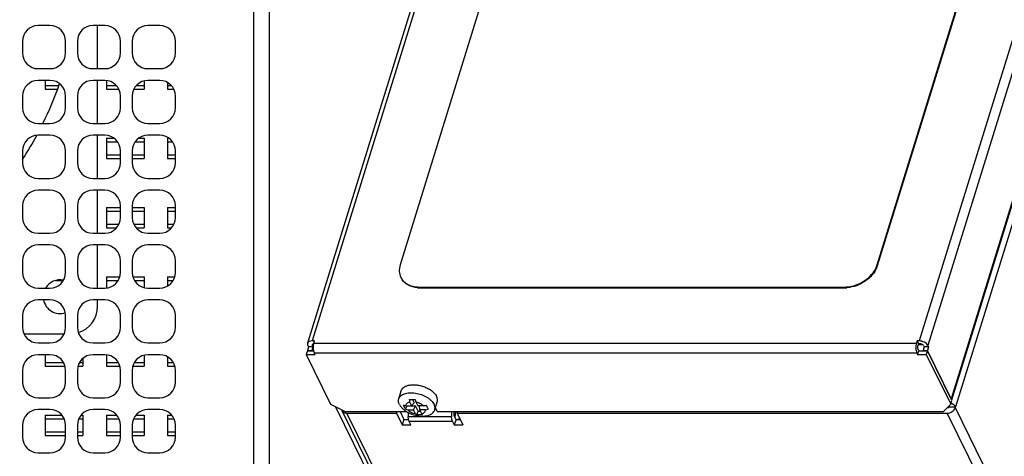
# Model space of a CAD drawing. Header units: millimetres. Extents: x 0 to 420, y 0 to 297.
# Tile 120 of 180: x 112 to 174, y 165 to 193. Entities that reach past the tile are written whole.
import ezdxf

# ---------------------------------------------------------------- set-up
doc = ezdxf.new("R2010")
doc.units = ezdxf.units.MM
doc.header["$LTSCALE"] = 23.1
doc.layers.get('0').update_dxf_attribs({"linetype": 'CONTINUOUS'})
doc.layers.add('ASSI', color=7, linetype='CONTINUOUS')
doc.styles.get("Standard").update_dxf_attribs({"font": 'txt', "width": 0.85})
doc.dimstyles.new('DIMSTYLE_3', dxfattribs={"dimtxt": 3.5, "dimasz": 3.5, "dimexe": 0.18, "dimexo": 0.0625, "dimgap": 0.09, "dimtad": 1, "dimdec": 0, "dimlfac": 2, "dimdsep": 46, "dimtxsty": 'STANDARD', "dimblk": '_FILLED', "dimblk1": '_FILLED', "dimblk2": '_FILLED', "dimcen": 0.09, "dimadec": 0, "dimazin": 0, "dimtp": 0.5, "dimtm": 0.5, "dimtfac": 1, "dimtdec": 0, "dimtofl": 0, "dimtmove": 0, "dimatfit": 3, "dimldrblk": '_FILLED', "dimfxl": 1, "dimtolj": 1, "dimarcsym": 0})

# ---------------------------------------------------------------- blocks, each defined once
blk = doc.blocks.new('_FILLED')
at = {"color": 0, "linetype": 'BYBLOCK'}
blk.add_solid([(0, 0), (-1, 0.143), (-1, -0.143)], dxfattribs=at)
blk = doc.blocks.new('*D6')
at = {"color": 2, "linetype": 'CONTINUOUS'}
for p, q in [((23, 192.211), (23, 111.107)), ((130.981, 125.2), (130.981, 111.107)), ((23, 112.107), (76.991, 112.107)), ((130.981, 112.107), (76.991, 112.107))]:
    blk.add_line(p, q, dxfattribs=at)
at = {"color": 2, "linetype": 'CONTINUOUS', "xscale": 3.5, "yscale": 3.5, "zscale": 3.5, "rotation": 180}
blk.add_blockref('_FILLED', (23, 112.107), dxfattribs=at)
at = {"color": 2, "linetype": 'CONTINUOUS', "xscale": 3.5, "yscale": 3.5, "zscale": 3.5}
blk.add_blockref('_FILLED', (130.981, 112.107), dxfattribs=at)
at = {"color": 2, "linetype": 'CONTINUOUS', "insert": (76.991, 116.482), "char_height": 3.5, "width": 7.5, "attachment_point": 2, "line_spacing_factor": 0.9}
blk.add_mtext('216', dxfattribs=at)

msp = doc.modelspace()

# ---------------------------------------------------------------- linework, layer by layer
at = {"color": 9, "linetype": 'CONTINUOUS'}
for p, q in [((147.979564, 230.127424), (130.194951, 172.576396)), ((186.664126, 230.127424), (168.879513, 172.576396)), ((187.215872, 229.8477), (169.431259, 172.296672)), ((113.1813, 188.875394), (114.041719, 188.875394)), ((117.0813, 188.875394), (117.718235, 188.875394)), ((118.994365, 188.875394), (119.4813, 188.875394)), ((120.9813, 188.875394), (121.218235, 188.875394)), ((117.0813, 185.280275), (117.795394, 185.280275)), ((118.917205, 185.280275), (119.4813, 185.280275)), ((120.9813, 185.280275), (121.295394, 185.280275)), ((117.0813, 184.455394), (117.9813, 184.455394)), ((118.7313, 184.455394), (119.4813, 184.455394)), ((120.9813, 184.455394), (121.4813, 184.455394)), ((117.0813, 180.860275), (117.9813, 180.860275)), ((118.7313, 180.860275), (119.4813, 180.860275)), ((120.9813, 180.860275), (121.4813, 180.860275)), ((117.0813, 180.035394), (117.890442, 180.035394)), ((118.822158, 180.035394), (119.4813, 180.035394)), ((120.9813, 180.035394), (121.390442, 180.035394)), ((166.196937, 177.428728), (166.219815, 177.382107)), ((113.863459, 176.440275), (114.340625, 176.440275)), ((117.0813, 176.440275), (117.840625, 176.440275)), ((118.871975, 176.440275), (119.4813, 176.440275)), ((120.9813, 176.440275), (121.340625, 176.440275)), ((137.024115, 176.018739), (137.046993, 175.972118)), ((164.103308, 176.018739), (164.126186, 175.972118)), ((130.218007, 172.374163), (130.194061, 172.296672)), ((113.1813, 171.195394), (114.349619, 171.195394)), ((115.36298, 171.195394), (115.5813, 171.195394)), ((117.0813, 171.195394), (117.849619, 171.195394)), ((118.86298, 171.195394), (119.4813, 171.195394)), ((120.9813, 171.195394), (121.349619, 171.195394)), ((113.1813, 167.600275), (114.397296, 167.600275)), ((115.315304, 167.600275), (115.5813, 167.600275)), ((117.0813, 167.600275), (117.897296, 167.600275)), ((118.815304, 167.600275), (119.4813, 167.600275)), ((120.9813, 167.600275), (121.397296, 167.600275)), ((139.078275, 167.742678), (136.315092, 167.742678)), ((139.143434, 167.441639), (136.380251, 167.441639)), ((113.1813, 166.775394), (114.4813, 166.775394)), ((115.2313, 166.775394), (115.5813, 166.775394)), ((117.0813, 166.775394), (117.9813, 166.775394)), ((118.7313, 166.775394), (119.4813, 166.775394)), ((120.9813, 166.775394), (121.4813, 166.775394))]:
    msp.add_line(p, q, dxfattribs=at)
at = {"color": 7, "linetype": 'CONTINUOUS'}
for p, q in [((150.325904, 224.428342), (135.801924, 177.428728)), ((166.196937, 177.428728), (180.720916, 224.428342)), ((166.219815, 177.382107), (180.743795, 224.381721)), ((116.5063, 189.950335), (116.5063, 192.700335)), ((113.1813, 189.200335), (113.1813, 188.639835)), ((116.5063, 186.450335), (116.5063, 189.200335)), ((117.0813, 189.194721), (117.0813, 188.639835)), ((119.4813, 189.16718), (119.4813, 188.639835)), ((120.9813, 189.066137), (120.9813, 188.639835)), ((113.1813, 188.639835), (113.959083, 188.639835)), ((117.0813, 188.639835), (117.877928, 188.639835)), ((118.834671, 188.639835), (119.4813, 188.639835)), ((120.9813, 188.639835), (121.377928, 188.639835)), ((116.5063, 182.950335), (116.5063, 185.700335)), ((117.0813, 185.515835), (117.559069, 185.515835)), ((117.0813, 185.515835), (117.0813, 184.219835)), ((119.153531, 185.515835), (119.4813, 185.515835)), ((119.4813, 185.515835), (119.4813, 184.219835)), ((120.9813, 185.515835), (120.9813, 184.219835)), ((117.0813, 184.219835), (117.9813, 184.219835)), ((118.7313, 184.219835), (119.4813, 184.219835)), ((120.9813, 184.219835), (121.4813, 184.219835)), ((116.5063, 179.450335), (116.5063, 182.200335)), ((117.0813, 181.095835), (117.9813, 181.095835)), ((117.0813, 181.095835), (117.0813, 179.799835)), ((118.7313, 181.095835), (119.4813, 181.095835)), ((119.4813, 181.095835), (119.4813, 179.799835)), ((120.9813, 181.095835), (121.4813, 181.095835)), ((120.9813, 181.095835), (120.9813, 179.799835)), ((117.0813, 179.799835), (117.739374, 179.799835)), ((118.973226, 179.799835), (119.4813, 179.799835)), ((120.9813, 179.799835), (121.239374, 179.799835)), ((116.5063, 175.950335), (116.5063, 178.700335)), ((117.0813, 176.675835), (117.941591, 176.675835)), ((117.0813, 176.675835), (117.0813, 175.955948)), ((118.771009, 176.675835), (119.4813, 176.675835)), ((119.4813, 176.675835), (119.4813, 175.983489)), ((120.9813, 176.675835), (121.441591, 176.675835)), ((120.9813, 176.675835), (120.9813, 176.084532)), ((137.024115, 176.018739), (164.103308, 176.018739)), ((137.046993, 175.972118), (164.126186, 175.972118)), ((116.5063, 174.775335), (116.5063, 175.200335)), ((111.827283, 173.025335), (114.385317, 173.025335)), ((130.33311, 172.576396), (130.194951, 172.576396)), ((168.879513, 172.576396), (168.741354, 172.576396)), ((168.741354, 172.576396), (168.832866, 172.389913)), ((129.887248, 171.956682), (129.814628, 171.721684)), ((129.887248, 171.956682), (130.275695, 171.956682)), ((129.963499, 172.20343), (129.890879, 171.968432)), ((129.890879, 171.968432), (129.894821, 171.960399)), ((129.890879, 171.968432), (130.167197, 171.968432)), ((129.917742, 172.296672), (129.963499, 172.20343)), ((130.239817, 172.20343), (129.963499, 172.20343)), ((130.239817, 172.20343), (130.167197, 171.968432)), ((130.172963, 171.956682), (130.167197, 171.968432)), ((130.194061, 172.296672), (130.239817, 172.20343)), ((168.775508, 171.721684), (168.848128, 171.956682)), ((168.848128, 171.956682), (168.802372, 172.049924)), ((169.126437, 172.332743), (168.813808, 172.328242)), ((168.971025, 172.389913), (168.832866, 172.389913)), ((168.848128, 171.956682), (169.400764, 171.956682)), ((169.200697, 172.20343), (169.128077, 171.968432)), ((169.128077, 171.968432), (169.404395, 171.968432)), ((169.128077, 171.968432), (169.133843, 171.956682)), ((169.154941, 172.296672), (169.200697, 172.20343)), ((169.477015, 172.20343), (169.200697, 172.20343)), ((169.400764, 171.956682), (169.328145, 171.721684)), ((170.956478, 168.786471), (169.400764, 171.956682)), ((169.477015, 172.20343), (169.404395, 171.968432)), ((170.914353, 168.891463), (169.404395, 171.968432)), ((169.431259, 172.296672), (169.477015, 172.20343)), ((113.1813, 171.700335), (113.1813, 170.959835)), ((115.5813, 171.458814), (115.5813, 170.959835)), ((117.0813, 171.694721), (117.0813, 170.959835)), ((119.4813, 171.66718), (119.4813, 170.959835)), ((120.9813, 171.566137), (120.9813, 170.959835)), ((129.814628, 171.721684), (131.370341, 168.551473)), ((129.814628, 171.721684), (130.367265, 171.721684)), ((130.321508, 171.814926), (130.367265, 171.721684)), ((168.729752, 171.814926), (168.775508, 171.721684)), ((168.775508, 171.721684), (169.328145, 171.721684)), ((169.328145, 171.721684), (170.883858, 168.551473)), ((113.1813, 170.959835), (114.445604, 170.959835)), ((115.266996, 170.959835), (115.5813, 170.959835)), ((117.0813, 170.959835), (117.945604, 170.959835)), ((118.766996, 170.959835), (119.4813, 170.959835)), ((120.9813, 170.959835), (121.445604, 170.959835)), ((136.5794, 168.837941), (136.682896, 168.627039)), ((170.883858, 168.551473), (170.956478, 168.786471)), ((131.370341, 168.551473), (132.289919, 168.085266)), ((136.14708, 168.230715), (136.240217, 168.448015)), ((136.158328, 168.44941), (136.518563, 168.44941)), ((136.239532, 168.44941), (136.240217, 168.448015)), ((136.240217, 168.448015), (136.770748, 168.448015)), ((136.293259, 168.174448), (136.653495, 168.174448)), ((136.399258, 168.692527), (136.518563, 168.44941)), ((136.518563, 168.44941), (136.682896, 168.627039)), ((136.653495, 168.174448), (136.770748, 168.448015)), ((136.7728, 167.93133), (136.653495, 168.174448)), ((136.946452, 168.089968), (136.770748, 168.448015)), ((136.806679, 168.692527), (136.925984, 168.44941)), ((137.28622, 168.44941), (136.925984, 168.44941)), ((137.060916, 168.174448), (137.036013, 168.448015)), ((137.477933, 168.448015), (137.036013, 168.448015)), ((137.180221, 167.93133), (137.060916, 168.174448)), ((137.421151, 168.174448), (137.060916, 168.174448)), ((138.034016, 168.274022), (138.069054, 168.274022)), ((170.883858, 168.551473), (170.421844, 168.085266)), ((170.770782, 168.320264), (170.654728, 168.320264)), ((113.1813, 167.835835), (114.251558, 167.835835)), ((113.1813, 167.835835), (113.1813, 166.539835)), ((115.461042, 167.835835), (115.5813, 167.835835)), ((115.5813, 167.835835), (115.5813, 166.539835)), ((117.0813, 167.835835), (117.751558, 167.835835)), ((117.0813, 167.835835), (117.0813, 166.539835)), ((118.961042, 167.835835), (119.4813, 167.835835)), ((119.4813, 167.835835), (119.4813, 166.539835)), ((120.9813, 167.835835), (121.251558, 167.835835)), ((120.9813, 167.835835), (120.9813, 166.539835)), ((132.405584, 167.967767), (135.569428, 167.967767)), ((135.569428, 167.967767), (135.605738, 168.085266)), ((135.569428, 167.967767), (135.935478, 167.221835)), ((135.793678, 168.085266), (136.044408, 167.574332)), ((136.044408, 167.574332), (135.935478, 167.221835)), ((136.044408, 167.574332), (136.336479, 167.574332)), ((136.302671, 168.019777), (136.315092, 167.742678)), ((136.853316, 167.872668), (136.946452, 168.089968)), ((136.946452, 168.089968), (137.102373, 168.089968)), ((139.062919, 168.085266), (139.078275, 167.742678)), ((139.252364, 167.794136), (139.239314, 168.085266)), ((139.360228, 167.574332), (139.251298, 167.221835)), ((139.360228, 167.574332), (139.252364, 167.794136)), ((139.360228, 167.574332), (139.630954, 167.574332)), ((139.437884, 167.967767), (139.474194, 168.085266)), ((139.437884, 167.967767), (139.803935, 167.221835)), ((139.437884, 167.967767), (170.661852, 167.967767)), ((135.935478, 167.221835), (136.488115, 167.221835)), ((136.488115, 167.221835), (136.380251, 167.441639)), ((139.143434, 167.441639), (139.251298, 167.221835)), ((139.251298, 167.221835), (139.803935, 167.221835)), ((113.1813, 166.539835), (114.4813, 166.539835)), ((115.2313, 166.539835), (115.5813, 166.539835)), ((117.0813, 166.539835), (117.9813, 166.539835)), ((118.7313, 166.539835), (119.4813, 166.539835)), ((120.9813, 166.539835), (121.4813, 166.539835))]:
    msp.add_line(p, q, dxfattribs=at)
for centre, radius, start, end in [((164.827679, 177.853087), 1.433509, 337.49130078, 342.78077081), ((164.850557, 177.806467), 1.433509, 337.49130078, 342.78077081), ((136.702189, 177.058608), 0.956764, 206.2079302, 220.93648911), ((137.023431, 177.893891), 1.875152, 265.59858432, 270.02089617), ((137.045815, 177.838024), 1.865895, 265.59192496, 269.27018129), ((137.046975, 177.891251), 1.919132, 269.255785, 270.00053269), ((164.103286, 177.958561), 1.939821, 270.00066062, 270.61638189), ((164.101686, 178.041259), 2.022532, 270.63649929, 274.24270443), ((164.125167, 177.982843), 2.010725, 270.02903472, 274.25042542), ((114.7563, 174.775335), 1.75, 287.84230475, 360), ((138.743816, 169.11977), 2.383167, 186.64511306, 190.32754789), ((142.832136, 170.839314), 6.396469, 198.17625261, 199.61027773), ((136.79597, 169.698481), 1.604804, 246.15008448, 251.74457207), ((136.628315, 172.034893), 3.645343, 280.39760974, 283.20556048), ((136.789258, 170.299959), 2.21745, 286.55670732, 291.06656432)]:
    msp.add_arc(centre, radius, start, end, dxfattribs=at)
for points, knots in [([(135.801924, 177.428728), (135.760756, 177.295506), (135.719595, 177.022804), (135.786514, 176.752823), (135.843783, 176.636072)], [0, 0, 0, 0, 0.517435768, 1, 1, 1, 1]), ([(164.251316, 176.024269), (164.657499, 176.05426), (165.434105, 176.333858), (166.005535, 176.950125), (166.151986, 177.304306)], [0, 0, 0, 0, 0.515194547, 1, 1, 1, 1]), ([(166.174864, 177.257685), (166.028413, 176.903505), (165.456983, 176.287237), (164.680377, 176.007639), (164.274194, 175.977648)], [0, 0, 0, 0, 0.484805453, 1, 1, 1, 1]), ([(136.902403, 175.977648), (136.705409, 175.992889), (136.332368, 176.081139), (136.031032, 176.330597), (135.932781, 176.475562)], [0, 0, 0, 0, 0.53013062, 1, 1, 1, 1]), ([(135.979415, 176.431715), (136.083244, 176.311932), (136.368144, 176.112104), (136.702898, 176.037934), (136.879525, 176.024269)], [0, 0, 0, 0, 0.472242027, 1, 1, 1, 1]), ([(130.194951, 172.576396), (130.12923, 172.576396), (130.011781, 172.562992), (129.916582, 172.475986), (129.90221, 172.429301)], [0, 0, 0, 0, 0.573639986, 1, 1, 1, 1]), ([(169.431259, 172.296672), (169.387983, 172.384859), (169.204761, 172.523116), (168.993915, 172.576396), (168.879513, 172.576396)], [0, 0, 0, 0, 0.461979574, 1, 1, 1, 1]), ([(129.90221, 172.429301), (129.899076, 172.419122), (129.890474, 172.374431), (129.90254, 172.327651), (129.917742, 172.296672)], [0, 0, 0, 0, 0.235851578, 1, 1, 1, 1]), ([(130.286464, 172.389913), (130.277771, 172.389913), (130.248203, 172.388067), (130.217099, 172.377665), (130.202172, 172.362604)], [0, 0, 0, 0, 0.290744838, 1, 1, 1, 1]), ([(169.154941, 172.296672), (169.140515, 172.326068), (169.079441, 172.372153), (169.00916, 172.389913), (168.971025, 172.389913)], [0, 0, 0, 0, 0.461979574, 1, 1, 1, 1]), ([(136.376659, 168.843992), (136.407297, 168.841926), (136.533268, 168.835665), (136.659626, 168.837996), (136.754841, 168.843992)], [0, 0, 0, 0, 0.2434978, 1, 1, 1, 1]), ([(136.021832, 168.485945), (136.032869, 168.482511), (136.077993, 168.468983), (136.123663, 168.457286), (136.158328, 168.44941)], [0, 0, 0, 0, 0.245368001, 1, 1, 1, 1]), ([(136.079588, 168.350529), (136.074316, 168.361272), (136.053302, 168.405635), (136.034682, 168.451122), (136.021832, 168.485945)], [0, 0, 0, 0, 0.243803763, 1, 1, 1, 1]), ([(136.14708, 168.230715), (136.141016, 168.240095), (136.116735, 168.278998), (136.094867, 168.319392), (136.079588, 168.350529)], [0, 0, 0, 0, 0.24359762, 1, 1, 1, 1]), ([(136.158328, 168.44941), (136.159539, 168.476626), (136.172477, 168.532115), (136.224086, 168.603855), (136.302371, 168.659293), (136.365165, 168.683087), (136.399258, 168.692527)], [0, 0, 0, 0, 0.223569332, 0.45407435, 0.709683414, 1, 1, 1, 1]), ([(136.293259, 168.174448), (136.323179, 168.145285), (136.391038, 168.090386), (136.547315, 167.998177), (136.68067, 167.95139), (136.7728, 167.93133)], [0, 0, 0, 0, 0.230718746, 0.479329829, 1, 1, 1, 1]), ([(136.806679, 168.692527), (136.89881, 168.672467), (137.032164, 168.625681), (137.188442, 168.533471), (137.2563, 168.478573), (137.28622, 168.44941)], [0, 0, 0, 0, 0.520670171, 0.769281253, 1, 1, 1, 1]), ([(137.180221, 167.93133), (137.214314, 167.940771), (137.277108, 167.964564), (137.355393, 168.020003), (137.407002, 168.091743), (137.41994, 168.147232), (137.421151, 168.174448)], [0, 0, 0, 0, 0.290316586, 0.54592565, 0.776430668, 1, 1, 1, 1]), ([(137.461077, 168.485945), (137.466232, 168.47417), (137.486405, 168.428704), (137.507498, 168.383644), (137.523748, 168.350529)], [0, 0, 0, 0, 0.258406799, 1, 1, 1, 1]), ([(137.523748, 168.350529), (137.52891, 168.340009), (137.549, 168.299675), (137.570069, 168.259825), (137.586325, 168.230715)], [0, 0, 0, 0, 0.26006387, 1, 1, 1, 1]), ([(136.380251, 167.441639), (136.370543, 167.461422), (136.333062, 167.557776), (136.318721, 167.661726), (136.315092, 167.742678)], [0, 0, 0, 0, 0.21380531, 1, 1, 1, 1]), ([(136.853316, 167.872668), (136.846355, 167.876964), (136.818426, 167.894968), (136.791904, 167.915137), (136.7728, 167.93133)], [0, 0, 0, 0, 0.246206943, 1, 1, 1, 1]), ([(137.231498, 167.872668), (137.19969, 167.86953), (137.073848, 167.860163), (136.947045, 167.863104), (136.853316, 167.872668)], [0, 0, 0, 0, 0.253309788, 1, 1, 1, 1]), ([(137.180221, 167.93133), (137.184483, 167.925937), (137.20082, 167.905739), (137.218115, 167.886299), (137.231498, 167.872668)], [0, 0, 0, 0, 0.264646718, 1, 1, 1, 1]), ([(139.143434, 167.441639), (139.133726, 167.461422), (139.096245, 167.557776), (139.081904, 167.661726), (139.078275, 167.742678)], [0, 0, 0, 0, 0.21380531, 1, 1, 1, 1])]:
    msp.add_open_spline(points, degree=3, knots=knots, dxfattribs=at)
for points in [[(130.188883, 172.340882), (130.184518, 172.326701), (130.187524, 172.309992), (130.194061, 172.296672)], [(130.202172, 172.362604), (130.196197, 172.356574), (130.191381, 172.348994), (130.188883, 172.340882)]]:
    msp.add_open_spline(points, degree=3, dxfattribs=at)
at = {"layer": 'ASSI', "color": 3, "linetype": 'CONTINUOUS'}
msp.add_line((127.4813, 134.009736), (127.4813, 271.390934), dxfattribs=at)
at = {"layer": 'ASSI', "color": 7, "linetype": 'CONTINUOUS'}
for p, q in [((126.4813, 148.825335), (126.4813, 242.575335)), ((147.686893, 229.980561), (129.902281, 172.429533)), ((113.4813, 192.700335), (112.7313, 192.700335)), ((116.9813, 192.700335), (116.2313, 192.700335)), ((120.4813, 192.700335), (119.7313, 192.700335)), ((111.7313, 191.700335), (111.7313, 190.950335)), ((114.4813, 190.950335), (114.4813, 191.700335)), ((115.2313, 191.700335), (115.2313, 190.950335)), ((117.9813, 190.950335), (117.9813, 191.700335)), ((118.7313, 191.700335), (118.7313, 190.950335)), ((121.4813, 190.950335), (121.4813, 191.700335)), ((112.7313, 189.950335), (113.4813, 189.950335)), ((116.2313, 189.950335), (116.9813, 189.950335)), ((119.7313, 189.950335), (120.4813, 189.950335)), ((113.4813, 189.200335), (112.7313, 189.200335)), ((116.9813, 189.200335), (116.2313, 189.200335)), ((120.4813, 189.200335), (119.7313, 189.200335)), ((111.7313, 188.200335), (111.7313, 187.450335)), ((114.4813, 187.450335), (114.4813, 188.200335)), ((115.2313, 188.200335), (115.2313, 187.450335)), ((117.9813, 187.450335), (117.9813, 188.200335)), ((118.7313, 188.200335), (118.7313, 187.450335)), ((121.4813, 187.450335), (121.4813, 188.200335)), ((112.7313, 186.450335), (113.4813, 186.450335)), ((116.2313, 186.450335), (116.9813, 186.450335)), ((119.7313, 186.450335), (120.4813, 186.450335)), ((113.4813, 185.700335), (112.7313, 185.700335)), ((116.9813, 185.700335), (116.2313, 185.700335)), ((120.4813, 185.700335), (119.7313, 185.700335)), ((111.7313, 184.700335), (111.7313, 183.950335)), ((114.4813, 183.950335), (114.4813, 184.700335)), ((115.2313, 184.700335), (115.2313, 183.950335)), ((117.9813, 183.950335), (117.9813, 184.700335)), ((118.7313, 184.700335), (118.7313, 183.950335)), ((121.4813, 183.950335), (121.4813, 184.700335)), ((175.702005, 184.201416), (170.945402, 168.809042)), ((112.7313, 182.950335), (113.4813, 182.950335)), ((116.2313, 182.950335), (116.9813, 182.950335)), ((119.7313, 182.950335), (120.4813, 182.950335)), ((113.4813, 182.200335), (112.7313, 182.200335)), ((116.9813, 182.200335), (116.2313, 182.200335)), ((120.4813, 182.200335), (119.7313, 182.200335)), ((111.7313, 181.200335), (111.7313, 180.450335)), ((114.4813, 180.450335), (114.4813, 181.200335)), ((115.2313, 181.200335), (115.2313, 180.450335)), ((117.9813, 180.450335), (117.9813, 181.200335)), ((118.7313, 181.200335), (118.7313, 180.450335)), ((121.4813, 180.450335), (121.4813, 181.200335)), ((112.7313, 179.450335), (113.4813, 179.450335)), ((116.2313, 179.450335), (116.9813, 179.450335)), ((119.7313, 179.450335), (120.4813, 179.450335)), ((113.4813, 178.700335), (112.7313, 178.700335)), ((116.9813, 178.700335), (116.2313, 178.700335)), ((120.4813, 178.700335), (119.7313, 178.700335)), ((111.7313, 177.700335), (111.7313, 176.950335)), ((114.4813, 176.950335), (114.4813, 177.700335)), ((115.2313, 177.700335), (115.2313, 176.950335)), ((117.9813, 176.950335), (117.9813, 177.700335)), ((118.7313, 177.700335), (118.7313, 176.950335)), ((121.4813, 176.950335), (121.4813, 177.700335)), ((112.7313, 175.950335), (113.4813, 175.950335)), ((116.2313, 175.950335), (116.9813, 175.950335)), ((119.7313, 175.950335), (120.4813, 175.950335)), ((113.4813, 175.200335), (112.7313, 175.200335)), ((116.9813, 175.200335), (116.2313, 175.200335)), ((120.4813, 175.200335), (119.7313, 175.200335)), ((111.7313, 174.200335), (111.7313, 173.450335)), ((114.4813, 173.450335), (114.4813, 174.200335)), ((115.2313, 174.200335), (115.2313, 173.450335)), ((117.9813, 173.450335), (117.9813, 174.200335)), ((118.7313, 174.200335), (118.7313, 173.450335)), ((121.4813, 173.450335), (121.4813, 174.200335)), ((130.293169, 172.447147), (130.33311, 172.576396)), ((168.741354, 172.576396), (168.701413, 172.447147)), ((112.7313, 172.450335), (113.4813, 172.450335)), ((116.2313, 172.450335), (116.9813, 172.450335)), ((119.7313, 172.450335), (120.4813, 172.450335)), ((168.832866, 172.389913), (168.792925, 172.260664)), ((113.4813, 171.700335), (112.7313, 171.700335)), ((116.9813, 171.700335), (116.2313, 171.700335)), ((120.4813, 171.700335), (119.7313, 171.700335)), ((111.7313, 170.700335), (111.7313, 169.950335)), ((114.4813, 169.950335), (114.4813, 170.700335)), ((115.2313, 170.700335), (115.2313, 169.950335)), ((117.9813, 169.950335), (117.9813, 170.700335)), ((118.7313, 170.700335), (118.7313, 169.950335)), ((121.4813, 169.950335), (121.4813, 170.700335)), ((112.7313, 168.950335), (113.4813, 168.950335)), ((116.2313, 168.950335), (116.9813, 168.950335)), ((119.7313, 168.950335), (120.4813, 168.950335)), ((135.710771, 168.884774), (135.868356, 169.39472)), ((113.4813, 168.200335), (112.7313, 168.200335)), ((116.9813, 168.200335), (116.2313, 168.200335)), ((120.4813, 168.200335), (119.7313, 168.200335)), ((131.686267, 168.367264), (148.021259, 135.08005)), ((138.003781, 168.17618), (138.161366, 168.686126)), ((138.161682, 168.085266), (138.047555, 168.317833)), ((170.701305, 168.367264), (171.199783, 168.367264)), ((170.785306, 168.367264), (170.770782, 168.320264)), ((171.185259, 168.320264), (171.199783, 168.367264)), ((148.445526, 134.834806), (132.110534, 168.12202)), ((132.289919, 168.085266), (136.189002, 168.085266)), ((138.161682, 168.085266), (170.421844, 168.085266)), ((111.7313, 167.200335), (111.7313, 166.450335)), ((114.4813, 166.450335), (114.4813, 167.200335)), ((115.2313, 167.200335), (115.2313, 166.450335)), ((117.9813, 166.450335), (117.9813, 167.200335)), ((118.7313, 167.200335), (118.7313, 166.450335)), ((121.4813, 166.450335), (121.4813, 167.200335)), ((112.7313, 165.450335), (113.4813, 165.450335)), ((116.2313, 165.450335), (116.9813, 165.450335)), ((119.7313, 165.450335), (120.4813, 165.450335))]:
    msp.add_line(p, q, dxfattribs=at)
at = {"layer": 'ASSI', "color": 9, "linetype": 'CONTINUOUS'}
for p, q in [((175.667325, 184.272087), (170.914353, 168.891463)), ((175.941863, 183.712638), (171.199783, 168.367264)), ((130.293169, 172.447147), (168.701413, 172.447147)), ((130.321508, 171.814926), (168.729752, 171.814926)), ((187.520251, 135.03305), (171.185259, 168.320264)), ((148.740576, 134.680553), (132.405584, 167.967767)), ((186.996844, 134.680553), (170.661852, 167.967767))]:
    msp.add_line(p, q, dxfattribs=at)
at = {"layer": 'ASSI', "color": 7, "linetype": 'CONTINUOUS'}
for centre, radius, start, end in [((112.7313, 191.700335), 1, 90, 180), ((113.4813, 191.700335), 1, 0, 90), ((116.2313, 191.700335), 1, 90, 180), ((116.9813, 191.700335), 1, 0, 90), ((119.7313, 191.700335), 1, 90, 180), ((120.4813, 191.700335), 1, 0, 90), ((112.7313, 190.950335), 1, 180, 270), ((113.4813, 190.950335), 1, 270, 360), ((116.2313, 190.950335), 1, 180, 270), ((116.9813, 190.950335), 1, 270, 360), ((119.7313, 190.950335), 1, 180, 270), ((120.4813, 190.950335), 1, 270, 360), ((112.7313, 188.200335), 1, 90, 180), ((93.5063, 196.025335), 21.75, 333.87852606, 341.14362752), ((113.4813, 188.200335), 1, 0, 90), ((116.2313, 188.200335), 1, 90, 180), ((116.9813, 188.200335), 1, 0, 90), ((119.7313, 188.200335), 1, 90, 180), ((120.4813, 188.200335), 1, 0, 90), ((112.7313, 187.450335), 1, 180, 270), ((113.4813, 187.450335), 1, 270, 360), ((116.2313, 187.450335), 1, 180, 270), ((116.9813, 187.450335), 1, 270, 360), ((119.7313, 187.450335), 1, 180, 270), ((120.4813, 187.450335), 1, 270, 360), ((112.7313, 184.700335), 1, 90, 180), ((93.5063, 196.025335), 21.75, 326.93283297, 331.64431874), ((113.4813, 184.700335), 1, 0, 90), ((116.2313, 184.700335), 1, 90, 180), ((116.9813, 184.700335), 1, 0, 90), ((119.7313, 184.700335), 1, 90, 180), ((120.4813, 184.700335), 1, 0, 90), ((112.7313, 183.950335), 1, 180, 270), ((113.4813, 183.950335), 1, 270, 360), ((116.2313, 183.950335), 1, 180, 270), ((116.9813, 183.950335), 1, 270, 360), ((119.7313, 183.950335), 1, 180, 270), ((120.4813, 183.950335), 1, 270, 360), ((112.7313, 181.200335), 1, 90, 180), ((113.4813, 181.200335), 1, 0, 90), ((116.2313, 181.200335), 1, 90, 180), ((116.9813, 181.200335), 1, 0, 90), ((119.7313, 181.200335), 1, 90, 180), ((120.4813, 181.200335), 1, 0, 90), ((112.7313, 180.450335), 1, 180, 270), ((113.4813, 180.450335), 1, 270, 360), ((116.2313, 180.450335), 1, 180, 270), ((116.9813, 180.450335), 1, 270, 360), ((119.7313, 180.450335), 1, 180, 270), ((120.4813, 180.450335), 1, 270, 360), ((112.7313, 177.700335), 1, 90, 180), ((113.4813, 177.700335), 1, 0, 90), ((116.2313, 177.700335), 1, 90, 180), ((116.9813, 177.700335), 1, 0, 90), ((119.7313, 177.700335), 1, 90, 180), ((120.4813, 177.700335), 1, 0, 90), ((112.7313, 176.950335), 1, 180, 270), ((113.4813, 176.950335), 1, 270, 360), ((116.2313, 176.950335), 1, 180, 270), ((116.9813, 176.950335), 1, 270, 360), ((119.7313, 176.950335), 1, 180, 270), ((120.4813, 176.950335), 1, 270, 360), ((114.1313, 175.400335), 1.075, 78.34760132, 149.20373406), ((112.7313, 174.200335), 1, 90, 180), ((114.1313, 175.400335), 1.075, 190.7228152, 288.0281242), ((113.4813, 174.200335), 1, 0, 90), ((116.2313, 174.200335), 1, 90, 180), ((116.9813, 174.200335), 1, 0, 90), ((119.7313, 174.200335), 1, 90, 180), ((120.4813, 174.200335), 1, 0, 90), ((112.7313, 173.450335), 1, 180, 270), ((113.4813, 173.450335), 1, 270, 360), ((116.2313, 173.450335), 1, 180, 270), ((116.9813, 173.450335), 1, 270, 360), ((119.7313, 173.450335), 1, 180, 270), ((120.4813, 173.450335), 1, 270, 360), ((112.7313, 170.700335), 1, 90, 180), ((113.4813, 170.700335), 1, 0, 90), ((116.2313, 170.700335), 1, 90, 180), ((116.9813, 170.700335), 1, 0, 90), ((119.7313, 170.700335), 1, 90, 180), ((120.4813, 170.700335), 1, 0, 90), ((112.7313, 169.950335), 1, 180, 270), ((113.4813, 169.950335), 1, 270, 360), ((116.2313, 169.950335), 1, 180, 270), ((116.9813, 169.950335), 1, 270, 360), ((119.7313, 169.950335), 1, 180, 270), ((120.4813, 169.950335), 1, 270, 360), ((136.758889, 168.013931), 1.737886, 56.11104919, 59.48883161), ((170.737837, 168.798565), 0.198999, 10.7413449, 16.1589567), ((112.7313, 167.200335), 1, 90, 180), ((113.4813, 167.200335), 1, 0, 90), ((116.2313, 167.200335), 1, 90, 180), ((116.9813, 167.200335), 1, 0, 90), ((119.7313, 167.200335), 1, 90, 180), ((120.4813, 167.200335), 1, 0, 90), ((132.317779, 168.223459), 0.230783, 200.1349818, 205.91143929), ((137.264369, 169.847831), 2.065976, 245.96533929, 259.68991783), ((137.779288, 168.039534), 1.538053, 359.05891594, 1.38986995), ((139.587146, 167.522053), 0.092033, 90.01905091, 99.11319396), ((112.7313, 166.450335), 1, 180, 270), ((113.4813, 166.450335), 1, 270, 360), ((116.2313, 166.450335), 1, 180, 270), ((116.9813, 166.450335), 1, 270, 360), ((119.7313, 166.450335), 1, 180, 270), ((120.4813, 166.450335), 1, 270, 360)]:
    msp.add_arc(centre, radius, start, end, dxfattribs=at)
for points, knots in [([(130.293169, 172.447147), (130.260375, 172.341025), (130.243709, 172.124933), (130.276278, 171.907096), (130.321508, 171.814926)], [0, 0, 0, 0, 0.519659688, 1, 1, 1, 1]), ([(168.701413, 172.447147), (168.668618, 172.341025), (168.651952, 172.124933), (168.684521, 171.907096), (168.729752, 171.814926)], [0, 0, 0, 0, 0.519659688, 1, 1, 1, 1]), ([(168.802372, 172.049924), (168.787295, 172.080647), (168.776424, 172.153258), (168.781994, 172.225289), (168.792925, 172.260664)], [0, 0, 0, 0, 0.480332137, 1, 1, 1, 1]), ([(135.868362, 169.394736), (135.880866, 169.435194), (135.9208, 169.514901), (136.017571, 169.614472), (136.146879, 169.693171), (136.246424, 169.728772), (136.299813, 169.743286)], [0, 0, 0, 0, 0.220034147, 0.454154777, 0.712520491, 1, 1, 1, 1]), ([(136.299813, 169.743286), (136.313923, 169.747121), (136.372621, 169.761764), (136.432463, 169.771679), (136.478029, 169.776899)], [0, 0, 0, 0, 0.241741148, 1, 1, 1, 1]), ([(136.478029, 169.776899), (136.572663, 169.787742), (136.771227, 169.790004), (137.070596, 169.74438), (137.36638, 169.652966), (137.553321, 169.562995), (137.641224, 169.511172)], [0, 0, 0, 0, 0.235909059, 0.488651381, 0.74727515, 1, 1, 1, 1]), ([(137.727908, 169.456584), (137.772111, 169.426855), (137.855225, 169.364954), (137.99602, 169.233863), (138.080928, 169.120318), (138.120134, 169.040423)], [0, 0, 0, 0, 0.276956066, 0.537296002, 1, 1, 1, 1]), ([(135.752003, 168.530477), (135.72394, 168.587663), (135.693976, 168.67831), (135.691365, 168.800397), (135.702378, 168.857611), (135.710772, 168.884774)], [0, 0, 0, 0, 0.524628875, 0.7658577, 1, 1, 1, 1]), ([(135.710772, 168.884774), (135.722021, 168.921179), (135.756409, 168.992848), (135.838203, 169.084941), (135.947362, 169.160714), (136.080473, 169.218712), (136.234019, 169.257913), (136.40403, 169.277491), (136.586092, 169.277024), (136.840993, 169.249403), (137.156666, 169.167294), (137.449542, 169.029883), (137.654059, 168.890703), (137.78321, 168.778528), (137.887642, 168.65955), (137.941387, 168.5736), (137.962549, 168.530477)], [0, 0, 0, 0, 0.043131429, 0.088535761, 0.137954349, 0.192368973, 0.252047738, 0.316692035, 0.38558326, 0.457703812, 0.606478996, 0.752521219, 0.82138219, 0.885989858, 0.945625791, 1, 1, 1, 1]), ([(138.16136, 168.68611), (138.169755, 168.713274), (138.180772, 168.77049), (138.178164, 168.892583), (138.148199, 168.983234), (138.120134, 169.040423)], [0, 0, 0, 0, 0.234142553, 0.475371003, 1, 1, 1, 1]), ([(135.752003, 168.530477), (135.780182, 168.473054), (135.856778, 168.35913), (136.010089, 168.207449), (136.201706, 168.070708), (136.346349, 167.995124), (136.42292, 167.960977)], [0, 0, 0, 0, 0.214278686, 0.45510599, 0.719140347, 1, 1, 1, 1]), ([(136.89461, 167.815214), (137.021874, 167.792064), (137.212053, 167.775678), (137.455371, 167.798509), (137.616204, 167.836123), (137.755857, 167.893813), (137.870478, 167.970529), (137.956303, 168.064764), (137.992184, 168.138654), (138.00378, 168.176181)], [0, 0, 0, 0, 0.308013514, 0.449800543, 0.5806903, 0.699846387, 0.807731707, 0.906472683, 1, 1, 1, 1]), ([(138.00378, 168.176181), (138.012174, 168.203343), (138.023187, 168.260557), (138.020577, 168.382644), (137.990612, 168.473291), (137.962549, 168.530477)], [0, 0, 0, 0, 0.2341423, 0.475371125, 1, 1, 1, 1]), ([(170.661852, 167.967767), (170.775521, 167.967767), (170.996197, 168.040084), (171.153904, 168.2188), (171.185259, 168.320264)], [0, 0, 0, 0, 0.516987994, 1, 1, 1, 1]), ([(171.199783, 168.367264), (171.187717, 168.391853), (171.11255, 168.497897), (170.99426, 168.56598), (170.899228, 168.600684)], [0, 0, 0, 0, 0.213055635, 1, 1, 1, 1]), ([(132.110197, 168.122611), (132.130527, 168.080764), (132.17748, 168.031672), (132.234221, 168.003376), (132.249819, 167.99694)], [0, 0, 0, 0, 0.733840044, 1, 1, 1, 1]), ([(132.249819, 167.99694), (132.261567, 167.992093), (132.311702, 167.974641), (132.365275, 167.967767), (132.405584, 167.967767)], [0, 0, 0, 0, 0.23969979, 1, 1, 1, 1]), ([(139.50377, 167.574728), (139.509048, 167.579896), (139.528823, 167.597363), (139.553742, 167.609916), (139.572569, 167.612925)], [0, 0, 0, 0, 0.279252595, 1, 1, 1, 1])]:
    msp.add_open_spline(points, degree=3, knots=knots, dxfattribs=at)
for points in [[(170.928974, 168.853947), (170.925249, 168.866841), (170.920265, 168.879414), (170.914353, 168.891463)], [(131.674295, 168.396409), (131.6776, 168.38644), (131.68164, 168.376692), (131.686267, 168.367264)], [(132.090005, 168.185673), (132.092463, 168.171515), (132.096155, 168.157507), (132.101101, 168.144015)], [(139.302642, 167.830277), (139.29776, 167.796667), (139.291572, 167.76321), (139.28382, 167.730145)], [(139.317133, 168.014273), (139.316121, 167.952759), (139.311485, 167.89116), (139.302642, 167.830277)], [(139.587115, 167.614086), (139.596104, 167.614086), (139.605172, 167.612698), (139.61379, 167.610144)]]:
    msp.add_open_spline(points, degree=3, dxfattribs=at)

# ---------------------------------------------------------------- dimensions: what is measured, and where the dimension line sits
at = {"color": 2, "linetype": 'CONTINUOUS'}
dim = msp.add_linear_dim(base=(23.00005, 112.106831), p1=(130.9813, 125.200335), p2=(23.00005, 192.210585), angle=180, dimstyle='DIMSTYLE_3', dxfattribs=at)
dim.commit()
dim.dimension.update_dxf_attribs({"geometry": '*D6', "text_midpoint": (73.240675, 114.731831), "dimtype": 160})

doc.saveas('drawing.dxf')
